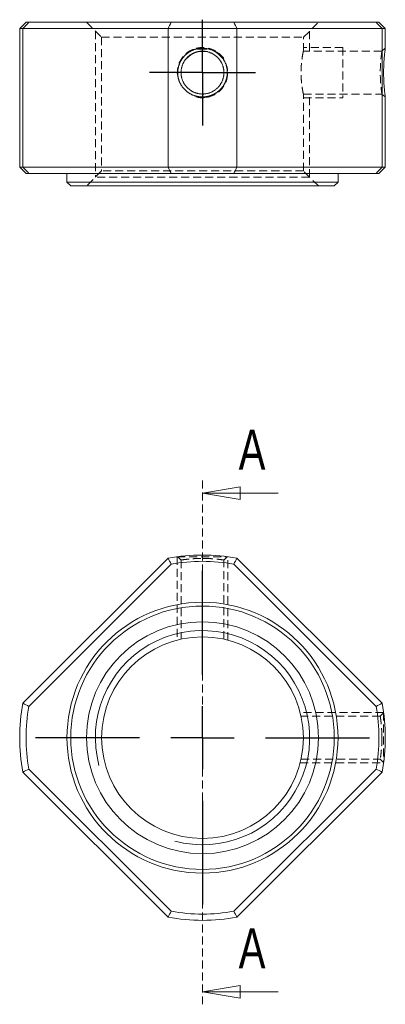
# Model space of a CAD drawing. Header units: millimetres. Extents: x 42 to 272, y 8 to 206.
import ezdxf

# ---------------------------------------------------------------- set-up
doc = ezdxf.new("R2010")
doc.units = ezdxf.units.MM
doc.linetypes.add('HIDDEN', pattern=[1.905, 1.27, -0.635])
doc.layers.add('FORMAT', color=7, linetype='Continuous')
doc.styles.add('SLDTEXTSTYLE0', font='TXT', dxfattribs={"width": 0.75})

# ---------------------------------------------------------------- blocks, each defined once
blk = doc.blocks.new('SW_CENTERMARKSYMBOL_0')
at = {"layer": 'FORMAT', "color": 0}
for p, q in [((0, 10), (0, 26.49999999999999)), ((0, 0), (0, 4.999999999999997)), ((-10, 0), (-26.49999999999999, 0)), ((0, 0), (-5.000000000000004, 0)), ((0, 0), (0, -5.000000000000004)), ((0, 0), (5.000000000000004, 0)), ((9.999999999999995, 0), (26.5, 0)), ((0, -10), (0, -26.49999999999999))]:
    blk.add_line(p, q, dxfattribs=at)
blk = doc.blocks.new('_CLOSED')
at = {"color": 0, "linetype": 'ByBlock', "lineweight": -2}
for p, q in [((-1, 0.166667), (0, 0)), ((-1, 0.166667), (-1, -0.166667)), ((0, 0), (-1, -0.166667)), ((0, 0), (-1, 0))]:
    blk.add_line(p, q, dxfattribs=at)
blk = doc.blocks.new('SW_CENTERMARKSYMBOL_1')
at = {"layer": 'FORMAT', "color": 0}
for p, q in [((0, 5.000000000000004), (0, 8.399999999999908)), ((0, 0), (0, 5.000000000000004)), ((-5.000000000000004, 0), (-8.399999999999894, 0)), ((0, 0), (-5.000000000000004, 0)), ((0, 0), (0, -5.000000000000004)), ((0, 0), (5.000000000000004, 0)), ((5.000000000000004, 0), (8.399999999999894, 0)), ((0, -5.000000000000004), (0, -8.39999999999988))]:
    blk.add_line(p, q, dxfattribs=at)

msp = doc.modelspace()

# ---------------------------------------------------------------- linework, layer by layer
at = {"color": 7, "linetype": 'Continuous', "lineweight": 15}
for p, q in [((43.46324257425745, 168.3718613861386), (42.46324257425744, 167.3718613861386)), ((42.46324257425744, 167.3718613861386), (42.46324257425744, 145.3718613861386)), ((42.98181539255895, 167.3718613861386), (42.46324257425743, 167.3718613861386)), ((66.00354425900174, 167.3718613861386), (42.98181539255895, 167.3718613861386)), ((42.98181539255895, 167.3718613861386), (42.98181539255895, 145.3718613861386)), ((43.46324257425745, 168.3718613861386), (43.90819681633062, 168.3718613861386)), ((43.90819681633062, 168.3718613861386), (66.49137639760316, 168.3718613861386)), ((76.92294088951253, 167.3718613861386), (66.00354425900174, 167.3718613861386)), ((66.00354425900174, 145.3718613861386), (66.00354425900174, 167.3718613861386)), ((66.49137639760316, 168.3718613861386), (76.43510875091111, 168.3718613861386)), ((76.43510875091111, 168.3718613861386), (99.01828833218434, 168.3718613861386)), ((76.92294088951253, 167.3718613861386), (76.92294088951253, 145.3718613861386)), ((99.94466975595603, 167.3718613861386), (76.92294088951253, 167.3718613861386)), ((99.01828833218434, 168.3718613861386), (99.46324257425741, 168.3718613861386)), ((100.4632425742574, 167.3718613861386), (99.4632425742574, 168.3718613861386)), ((99.94466975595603, 145.3718613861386), (99.94466975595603, 167.3718613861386)), ((100.4632425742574, 167.3718613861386), (99.94466975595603, 167.3718613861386)), ((100.4632425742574, 164.2307773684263), (100.4632425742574, 167.3718613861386)), ((100.4632425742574, 145.3718613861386), (100.4632425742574, 156.512516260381)), ((42.46324257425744, 145.3718613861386), (43.46324257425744, 144.3718613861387)), ((42.46324257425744, 145.3718613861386), (42.98181539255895, 145.3718613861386)), ((42.98181539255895, 145.3718613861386), (66.00354425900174, 145.3718613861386)), ((66.00354425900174, 145.3718613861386), (76.92294088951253, 145.3718613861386)), ((76.92294088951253, 145.3718613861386), (99.94466975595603, 145.3718613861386)), ((99.46324257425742, 144.3718613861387), (100.4632425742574, 145.3718613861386)), ((99.94466975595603, 145.3718613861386), (100.4632425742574, 145.3718613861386)), ((43.90819681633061, 144.3718613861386), (43.46324257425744, 144.3718613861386)), ((66.49137639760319, 144.3718613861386), (43.90819681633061, 144.3718613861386)), ((49.96324257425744, 144.3718613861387), (49.96324257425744, 142.9718613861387)), ((76.4351087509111, 144.3718613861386), (66.49137639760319, 144.3718613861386)), ((99.01828833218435, 144.3718613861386), (76.4351087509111, 144.3718613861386)), ((92.96324257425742, 142.9718613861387), (92.96324257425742, 144.3718613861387)), ((99.46324257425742, 144.3718613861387), (99.01828833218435, 144.3718613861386)), ((49.96324257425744, 142.9718613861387), (50.56324257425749, 142.3718613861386)), ((49.96324257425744, 142.9718613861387), (71.46324257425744, 142.9718613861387)), ((71.46324257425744, 142.3718613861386), (50.56324257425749, 142.3718613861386)), ((71.46324257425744, 142.9718613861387), (92.96324257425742, 142.9718613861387)), ((92.36324257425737, 142.3718613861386), (71.46324257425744, 142.3718613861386)), ((92.36324257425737, 142.3718613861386), (92.96324257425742, 142.9718613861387)), ((42.98181539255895, 60.2538765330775), (66.00354425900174, 83.27560539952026)), ((76.92294088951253, 83.27560539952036), (99.94466975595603, 60.25387653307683)), ((66.49137639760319, 82.34922397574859), (43.90819681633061, 59.76604439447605)), ((99.01828833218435, 59.76604439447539), (76.4351087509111, 82.34922397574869)), ((66.00354425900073, 26.31275103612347), (42.98181539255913, 49.33447990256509)), ((43.90819681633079, 49.82231204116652), (66.49137639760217, 27.23913245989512)), ((76.43510875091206, 27.23913245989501), (99.01828833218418, 49.82231204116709)), ((99.94466975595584, 49.33447990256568), (76.92294088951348, 26.31275103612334))]:
    msp.add_line(p, q, dxfattribs=at)
at = {"color": 7, "linetype": 'HIDDEN', "lineweight": 0}
for p, q in [((53.06324257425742, 168.3718613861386), (55.46324257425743, 165.9718613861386)), ((87.46324257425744, 165.9718613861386), (89.86324257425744, 168.3718613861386)), ((54.46324165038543, 166.9718614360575), (54.46324165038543, 143.7718621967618)), ((55.46324257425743, 165.9718613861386), (87.46324257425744, 165.9718613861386)), ((55.46324257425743, 165.9718613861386), (55.46324257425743, 144.7718613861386)), ((87.46324257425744, 163.7718613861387), (87.46324257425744, 165.9718613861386)), ((88.46324349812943, 163.7718612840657), (88.46324349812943, 166.9718614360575)), ((93.74097961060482, 164.3718611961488), (87.46134343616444, 164.3718611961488)), ((93.74097961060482, 164.3718611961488), (93.74097961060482, 164.360676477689)), ((100.4632422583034, 164.2312041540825), (99.92610481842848, 163.7718593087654)), ((99.92604829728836, 163.7718613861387), (87.46324257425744, 163.7718613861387)), ((75.45585784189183, 160.4217240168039), (75.43268001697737, 159.9130719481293)), ((71.46324257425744, 156.3718612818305), (71.40062929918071, 156.3771018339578)), ((87.4615421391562, 156.9718613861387), (99.92610512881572, 156.9718613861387)), ((87.46324257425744, 144.7718613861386), (87.46324257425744, 156.9799035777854)), ((87.46324333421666, 156.3718612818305), (93.74097961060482, 156.3718612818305)), ((88.46324349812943, 143.7718621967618), (88.46324349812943, 156.980315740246)), ((99.9261051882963, 156.9718606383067), (100.4632426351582, 156.5125154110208)), ((55.46324257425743, 144.7718613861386), (53.06324257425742, 142.3718613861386)), ((87.46324257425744, 144.7718613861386), (55.46324257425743, 144.7718613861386)), ((89.86324257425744, 142.3718613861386), (87.46324257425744, 144.7718613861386)), ((88.41991424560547, 143.7718621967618), (54.46324165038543, 143.7718621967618)), ((88.46324349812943, 143.7718621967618), (88.41992768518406, 143.7718621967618)), ((71.46324257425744, 95.61025580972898), (71.46324257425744, 12.47014480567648)), ((67.463219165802, 83.51699157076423), (75.46324276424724, 83.51699157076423)), ((67.46324238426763, 83.51699157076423), (67.46324238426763, 70.28611177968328)), ((67.53106592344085, 83.52635507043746), (68.06324272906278, 82.99417824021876)), ((68.06324257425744, 82.99420657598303), (68.06324257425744, 70.43128226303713)), ((71.81916763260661, 83.25163391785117), (71.46324257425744, 83.25704077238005)), ((74.86324282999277, 82.99417820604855), (75.39541969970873, 83.52635503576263)), ((74.86324257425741, 70.43003926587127), (74.86324257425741, 82.99418799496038)), ((75.46324276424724, 70.28611177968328), (75.46324276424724, 83.51699157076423)), ((100.1860559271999, 58.79417840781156), (86.95517613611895, 58.79417840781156)), ((99.66325235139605, 58.19417821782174), (87.1003471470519, 58.19417821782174)), ((100.1954193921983, 58.72635534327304), (99.66324256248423, 58.19417847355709)), ((99.92607650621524, 54.79227761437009), (99.92069827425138, 55.1501032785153)), ((86.95517613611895, 50.79417802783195), (100.1860559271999, 50.79417802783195)), ((87.09906216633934, 51.39417821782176), (99.6632709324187, 51.39417821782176)), ((99.66324259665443, 51.3941783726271), (100.1954194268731, 50.86200156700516))]:
    msp.add_line(p, q, dxfattribs=at)
at = {"color": 7, "linetype": 'Continuous', "lineweight": 0}
for p, q in [((83.46324257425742, 93.61025580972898), (71.46324257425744, 93.61025580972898)), ((83.46324257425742, 14.47014480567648), (71.46324257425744, 14.47014480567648))]:
    msp.add_line(p, q, dxfattribs=at)
at = {"color": 7, "linetype": 'HIDDEN', "lineweight": 0, "flags": 128}
for points in [[(93.74094009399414, 164.360676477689), (93.74097961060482, 164.2715731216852), (93.74097961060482, 164.0953561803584), (93.74097961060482, 163.8359628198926), (93.74097961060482, 163.4991872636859), (93.74097961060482, 163.0925522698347), (93.74097961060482, 162.6251414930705), (93.74097961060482, 162.1073964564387), (93.74097961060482, 161.5508818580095), (93.74097961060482, 160.9680303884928), (93.74097961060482, 160.371861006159), (93.74097961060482, 159.7756925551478), (93.74097961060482, 159.1928410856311), (93.74097961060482, 158.6363264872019), (93.74097961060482, 158.1185809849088), (93.74097961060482, 157.6511706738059), (93.74097961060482, 157.2445356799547), (93.74097961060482, 156.907760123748), (93.74097961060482, 156.648366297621), (93.74097961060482, 156.4721498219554), (93.74097961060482, 156.3830464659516), (93.74097961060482, 156.3718612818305)], [(72.58105278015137, 156.5332278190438), (72.55943555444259, 156.5249977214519), (71.46324257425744, 156.3718612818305)], [(100.1860499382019, 58.79417840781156), (100.1860559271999, 58.74950146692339), (100.1860559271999, 58.61646948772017), (100.1860559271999, 58.39805362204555), (100.1860559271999, 58.0991333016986), (100.1860559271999, 57.72638564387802), (100.1860559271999, 57.2881373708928), (100.1860559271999, 56.79417831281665), (100.1860559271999, 56.25554231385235), (100.1860559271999, 55.68426194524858), (100.1860559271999, 55.09309859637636), (100.1860559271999, 54.49525783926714), (100.1860559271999, 53.90409449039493), (100.1860559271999, 53.33281412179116), (100.1860559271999, 52.79417812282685), (100.1860559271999, 52.30021906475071), (100.1860559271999, 51.86197079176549), (100.1860559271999, 51.4892231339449), (100.1860559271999, 51.19030281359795), (100.1860559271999, 50.97188694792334), (100.1860559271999, 50.83885496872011), (100.1860559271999, 50.79417802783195)]]:
    msp.add_lwpolyline(points, dxfattribs=at)
at = {"color": 7, "linetype": 'Continuous', "lineweight": 15}
for centre, radius in [((71.46324257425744, 54.79417821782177), 21.49999999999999), ((71.46324257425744, 54.79417821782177), 20.89999999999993), ((71.46324257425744, 54.79417821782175), 18.40000000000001), ((71.46324257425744, 54.79417821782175), 16.00000000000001)]:
    msp.add_circle(centre, radius, dxfattribs=at)
at = {"color": 7, "linetype": 'HIDDEN', "lineweight": 0}
for centre, radius, start, end in [((71.46324257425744, 160.3718613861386), 4.000000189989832, 255.0000000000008, 195.0000000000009), ((121.7698611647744, 160.3718629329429), 22.10677923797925, 171.15289967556, 188.8471514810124)]:
    msp.add_arc(centre, radius, start, end, dxfattribs=at)
at = {"color": 7, "linetype": 'Continuous', "lineweight": 15}
for radius, start, end in [(28.99999999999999, 79.14842434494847, 100.8515756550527), (27.99999999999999, 79.77194403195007, 100.2280559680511), (29, 169.1484243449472, 190.8515756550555), (28, 169.7719440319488, 190.228055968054), (28, 349.7719440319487, 10.22805596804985), (28.99999999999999, 349.1484243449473, 10.85157565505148), (28, 259.7719440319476, 280.2280559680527), (28.99999999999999, 259.1484243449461, 280.8515756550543)]:
    msp.add_arc((71.46324257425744, 54.79417821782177), radius, start, end, dxfattribs=at)
at = {"color": 7, "linetype": 'Continuous', "lineweight": 0}
msp.add_arc((71.46324257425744, 54.79417821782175), 17.000000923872, 255.0000000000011, 195.0000000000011, dxfattribs=at)
at = {"color": 7, "linetype": 'Continuous', "lineweight": 15}
for points in [[(42.98181539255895, 167.3718613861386), (43.29004709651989, 167.705339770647), (43.59883175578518, 168.0386771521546), (43.90819681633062, 168.3718613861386)], [(66.00354425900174, 167.3718613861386), (66.16692220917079, 167.705339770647), (66.3295477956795, 168.0386771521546), (66.49137639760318, 168.3718613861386)], [(76.43510875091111, 168.3718613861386), (76.5969373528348, 168.0386771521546), (76.7595629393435, 167.705339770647), (76.92294088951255, 167.3718613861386)], [(99.94466975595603, 167.3718613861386), (99.6364380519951, 167.705339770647), (99.32765339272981, 168.0386771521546), (99.01828833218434, 168.3718613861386)], [(42.98181539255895, 145.3718613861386), (43.29004709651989, 145.0383830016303), (43.59883175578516, 144.7050456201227), (43.90819681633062, 144.3718613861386)], [(66.49137639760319, 144.3718613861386), (66.32954779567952, 144.7050456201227), (66.16692220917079, 145.0383830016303), (66.00354425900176, 145.3718613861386)], [(76.4351087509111, 144.3718613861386), (76.59693735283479, 144.7050456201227), (76.75956293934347, 145.0383830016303), (76.92294088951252, 145.3718613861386)], [(99.01828833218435, 144.3718613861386), (99.32765339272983, 144.7050456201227), (99.6364380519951, 145.0383830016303), (99.94466975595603, 145.3718613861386)], [(66.49137639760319, 82.34922397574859), (66.32954779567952, 82.65858903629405), (66.16692220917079, 82.96737369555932), (66.00354425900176, 83.27560539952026)], [(76.4351087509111, 82.34922397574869), (76.59693735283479, 82.65858903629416), (76.75956293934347, 82.96737369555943), (76.92294088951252, 83.27560539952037)], [(42.98181539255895, 60.2538765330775), (43.29004709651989, 60.09049858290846), (43.59883175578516, 59.92787299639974), (43.90819681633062, 59.76604439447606)], [(99.01828833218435, 59.76604439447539), (99.32765339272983, 59.92787299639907), (99.6364380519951, 60.09049858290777), (99.94466975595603, 60.25387653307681)], [(43.90819681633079, 49.82231204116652), (43.59883175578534, 49.66048343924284), (43.29004709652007, 49.49785785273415), (42.98181539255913, 49.3344799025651)], [(99.01828833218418, 49.82231204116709), (99.32765339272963, 49.66048343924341), (99.6364380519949, 49.49785785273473), (99.94466975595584, 49.33447990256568)], [(66.49137639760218, 27.23913245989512), (66.32954779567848, 26.92976739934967), (66.16692220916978, 26.62098274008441), (66.00354425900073, 26.31275103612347)], [(76.43510875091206, 27.23913245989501), (76.59693735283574, 26.92976739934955), (76.75956293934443, 26.62098274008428), (76.92294088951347, 26.31275103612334)]]:
    msp.add_open_spline(points, degree=3, dxfattribs=at)
for points, knots in [([(69.91564610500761, 164.0543640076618), (71.46393630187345, 164.3203224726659), (73.01346159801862, 164.0522432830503), (74.168527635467, 163.2585207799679), (74.91676633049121, 162.3320521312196), (75.31560747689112, 161.3859974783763), (75.42729154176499, 160.4612293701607), (75.34544751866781, 159.6144556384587), (75.11468693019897, 158.8860587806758), (74.75229666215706, 158.211877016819), (74.26169653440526, 157.6255397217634), (73.66305327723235, 157.1440234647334), (72.9751623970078, 156.7887178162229), (72.23123484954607, 156.5619726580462), (71.36885471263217, 156.4811837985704), (70.4285632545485, 156.5900514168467), (69.46734673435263, 156.9806048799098), (68.6545944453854, 157.6153389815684), (68.0084187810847, 158.4136461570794), (67.61030441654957, 159.3597553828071), (67.49903906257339, 160.2844949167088), (67.58180684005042, 161.1313130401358), (67.81338686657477, 161.8598578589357), (68.17650142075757, 162.534963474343), (68.83323178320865, 163.3152491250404), (69.91564610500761, 164.0543640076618), (71.46393630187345, 164.3203224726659), (73.01346159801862, 164.0522432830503)], [-0.1564223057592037, -0.1253528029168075, -0.06276794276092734, 0, 0.06287596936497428, 0.125468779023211, 0.1676347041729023, 0.2080602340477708, 0.2498630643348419, 0.2805821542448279, 0.3118241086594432, 0.3430459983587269, 0.3740869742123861, 0.4052226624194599, 0.436914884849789, 0.4686889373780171, 0.5001104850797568, 0.54260767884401, 0.5835538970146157, 0.6259241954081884, 0.6681393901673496, 0.7085673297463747, 0.7503248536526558, 0.7810699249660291, 0.8123404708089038, 0.8435776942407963, 0.8746471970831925, 0.9372320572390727, 1, 1.062875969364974, 1.125468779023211, 1.167634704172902]), ([(100.4632425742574, 156.512516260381), (100.4611568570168, 156.5255900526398), (100.4570700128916, 156.5512074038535), (100.42602228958, 156.7731771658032), (100.3822628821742, 157.133108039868), (100.3299172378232, 157.6270419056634), (100.27606872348, 158.213497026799), (100.2307770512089, 158.8796394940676), (100.2066747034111, 159.4816038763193), (100.1970645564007, 159.9833667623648), (100.193731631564, 160.4918941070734), (100.2023639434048, 161.1294826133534), (100.2329437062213, 161.8575979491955), (100.2771923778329, 162.5318927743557), (100.3296131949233, 163.1180612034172), (100.3821772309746, 163.6001447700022), (100.4265698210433, 163.9533116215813), (100.457306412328, 164.1876085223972), (100.4612366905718, 164.2164690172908), (100.4631852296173, 164.2307773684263)], [0, 0, 0, 0, 0.06439064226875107, 0.1261697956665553, 0.1878041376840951, 0.2517771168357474, 0.3155704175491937, 0.3765590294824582, 0.4373368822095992, 0.468511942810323, 0.5005975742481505, 0.5619457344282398, 0.6243380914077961, 0.68669037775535, 0.7486813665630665, 0.8108615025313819, 0.8741530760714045, 0.9376080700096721, 1, 1, 1, 1]), ([(72.25600059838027, 163.7120975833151), (71.46350654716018, 163.7990461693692), (70.67132187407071, 163.7121730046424), (69.8284187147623, 163.4051615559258), (69.0220305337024, 162.8142265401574), (68.43027481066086, 162.0079195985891), (68.12310774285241, 161.1639667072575), (68.0206777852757, 160.2330966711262), (68.21557064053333, 159.0954912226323), (68.89565957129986, 158.0218675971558), (69.82513456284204, 157.3404859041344), (70.6681079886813, 157.0323424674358), (71.60145699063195, 156.9288764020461), (72.74165893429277, 157.1246358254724), (73.81656830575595, 157.8072587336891), (74.49704631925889, 158.7379875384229), (74.80378992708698, 159.5814763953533), (74.90569713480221, 160.5118351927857), (74.71053214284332, 161.6491874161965), (74.0301111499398, 162.7227260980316), (73.0998649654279, 163.4040805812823), (72.25600059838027, 163.7120975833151), (71.46350654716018, 163.7990461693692), (70.67132187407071, 163.7121730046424)], [-0.1252105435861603, -0.07659794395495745, -0.03486336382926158, 0, 0.03482681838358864, 0.07651426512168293, 0.1250693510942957, 0.1738354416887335, 0.2155651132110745, 0.2502641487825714, 0.304805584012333, 0.3749753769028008, 0.423567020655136, 0.4652592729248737, 0.5000588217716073, 0.5548974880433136, 0.6250008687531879, 0.6737109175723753, 0.715404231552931, 0.7500868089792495, 0.8046070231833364, 0.8747894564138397, 0.9234020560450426, 0.9651366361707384, 1, 1.034826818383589, 1.076514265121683, 1.125069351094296])]:
    msp.add_open_spline(points, degree=3, knots=knots, dxfattribs=at)
at = {"color": 7, "linetype": 'HIDDEN', "lineweight": 0}
for points, knots in [([(87.46324257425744, 163.7718613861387), (87.46134812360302, 163.7630025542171), (87.45750353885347, 163.7450245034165), (87.42737496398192, 163.6005716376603), (87.38246417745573, 163.3725877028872), (87.32633139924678, 163.062089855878), (87.26443812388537, 162.6731136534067), (87.20419562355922, 162.2197904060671), (87.15173178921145, 161.707146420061), (87.1143434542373, 161.1606399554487), (87.09582209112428, 160.5883719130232), (87.09834360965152, 160.0209931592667), (87.12114323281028, 159.462030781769), (87.1609058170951, 158.9355469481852), (87.2140416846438, 158.4433395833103), (87.27432177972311, 158.0043872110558), (87.3360732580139, 157.6250746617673), (87.3916644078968, 157.3229990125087), (87.43456660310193, 157.108030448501), (87.46000353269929, 156.9870412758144), (87.46108149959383, 156.982029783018), (87.46153884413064, 156.9799035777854)], [0, 0, 0, 0, 0.05211536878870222, 0.1057625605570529, 0.1578722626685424, 0.2114551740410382, 0.2642726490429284, 0.3185893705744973, 0.371916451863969, 0.4268337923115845, 0.4793644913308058, 0.5334722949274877, 0.5851371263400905, 0.6382803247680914, 0.6903592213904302, 0.7438896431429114, 0.7970079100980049, 0.8516585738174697, 0.9048434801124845, 0.9596283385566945, 1, 1, 1, 1]), ([(68.06330871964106, 82.99419086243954), (68.07160706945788, 82.99599335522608), (68.0895112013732, 82.99988232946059), (68.25130136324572, 83.02679463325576), (68.55784574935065, 83.06776794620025), (69.03542514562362, 83.12574044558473), (69.6385230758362, 83.18348133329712), (70.28023137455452, 83.22474376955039), (70.88873084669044, 83.2503148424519), (71.46026360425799, 83.26014530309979), (72.03257388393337, 83.25040491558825), (72.6432247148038, 83.22487499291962), (73.28654437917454, 83.18360139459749), (73.89031891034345, 83.1258282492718), (74.3680130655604, 83.06783780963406), (74.67458866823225, 83.02686860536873), (74.83659656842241, 82.9999374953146), (74.85476259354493, 82.99601006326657), (74.86318311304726, 82.99418957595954)], [0, 0, 0, 0, 0.05057524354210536, 0.1091187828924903, 0.1755702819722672, 0.2499376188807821, 0.3240480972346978, 0.3903817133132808, 0.4489467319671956, 0.4997607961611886, 0.5508056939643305, 0.6095569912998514, 0.6760326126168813, 0.7502411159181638, 0.8245516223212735, 0.8909530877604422, 0.9494533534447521, 1, 1, 1, 1]), ([(99.66325393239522, 58.19411875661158), (99.66325014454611, 58.1941385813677), (99.66050060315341, 58.20852906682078), (99.67145297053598, 58.15560091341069), (99.695152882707, 58.00980629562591), (99.73719855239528, 57.69784264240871), (99.7947916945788, 57.22160456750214), (99.85272136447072, 56.6176076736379), (99.8935245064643, 55.97534592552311), (99.92035830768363, 55.36592109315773), (99.92428176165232, 54.97558236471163), (99.92610512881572, 54.79417821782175)], [0, 0, 0, 0, 0.0001396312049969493, 0.1013561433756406, 0.218383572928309, 0.3512565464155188, 0.4999905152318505, 0.6482233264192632, 0.7809549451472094, 0.8982020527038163, 1, 1, 1, 1]), ([(99.92610512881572, 54.79417821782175), (99.92430995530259, 54.61296222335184), (99.92044730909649, 54.22304265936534), (99.89367579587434, 53.6142547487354), (99.85292382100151, 52.97259339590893), (99.79500219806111, 52.36869094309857), (99.7373775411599, 51.89207296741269), (99.6952741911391, 51.57951246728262), (99.6715185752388, 51.43319988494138), (99.66051774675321, 51.37994647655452), (99.66325102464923, 51.39422245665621), (99.66325521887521, 51.39424436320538)], [0, 0, 0, 0, 0.1017384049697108, 0.2189089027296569, 0.3515471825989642, 0.4996701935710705, 0.6484911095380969, 0.7814469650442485, 0.8985531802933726, 0.9998443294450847, 1, 1, 1, 1])]:
    msp.add_open_spline(points, degree=3, knots=knots, dxfattribs=at)

# ---------------------------------------------------------------- block references
at = {"color": 7, "linetype": 'Continuous', "lineweight": 0, "xscale": 6, "yscale": 6, "rotation": 180.0000000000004}
for p in [(71.46324257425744, 93.61025580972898), (71.46324257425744, 14.47014480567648)]:
    msp.add_blockref('_CLOSED', p, dxfattribs=at)
at = {"layer": 'FORMAT', "color": 7}
for name, p in [('SW_CENTERMARKSYMBOL_1', (71.46324257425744, 160.3718613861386)), ('SW_CENTERMARKSYMBOL_0', (71.46324257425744, 54.79417821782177))]:
    msp.add_blockref(name, p, dxfattribs=at)

# ---------------------------------------------------------------- texts
at = {"color": 7, "linetype": 'Continuous', "char_height": 6.35, "attachment_point": 1, "style": 'SLDTEXTSTYLE0'}
for insert in [(77.20192881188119, 103.6944959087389), (77.20192881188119, 24.55438490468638)]:
    msp.add_mtext('A', dxfattribs=dict(at, insert=insert))

doc.saveas('drawing.dxf')
